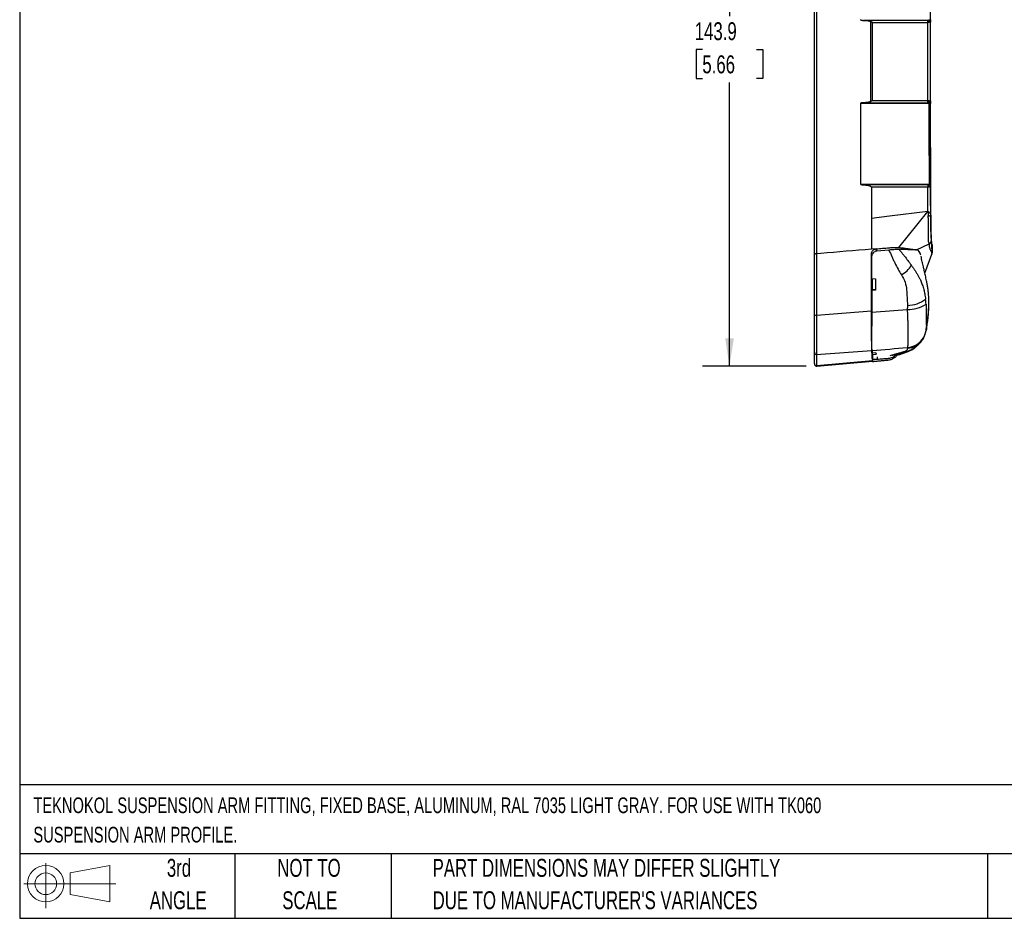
# Model space of a CAD drawing. Header units: millimetres. Extents: x 13 to 546, y 13 to 419.
# Tile 1 of 21: x 13 to 245, y 13 to 225. Entities that reach past the tile are written whole.
import ezdxf

# ---------------------------------------------------------------- set-up
doc = ezdxf.new("R2010")
doc.units = ezdxf.units.MM
doc.header["$LTSCALE"] = 2
doc.layers.add('DIMENSIONS', color=140, linetype='Continuous', lineweight=25)
doc.layers.add('TEXT', color=140, linetype='Continuous', lineweight=25)
doc.styles.add('SLDTEXTSTYLE0', font='TXT', dxfattribs={"width": 0.7})
doc.dimstyles.new('SLDDIMSTYLE0', dxfattribs={"dimtxt": 4.316016, "dimasz": 6.604, "dimexe": 0, "dimexo": 0.0625, "dimgap": 1.079004, "dimtad": 0, "dimtih": 1, "dimtoh": 1, "dimrnd": 1e-09, "dimzin": 12, "dimdsep": 46, "dimtxsty": 'SLDTEXTSTYLE0', "dimsah": 1, "dimcen": 0.09, "dimadec": 0, "dimazin": 3, "dimtfac": 1, "dimtofl": 0, "dimtmove": 0, "dimatfit": 3, "dimfxl": 0, "dimfrac": 2, "dimtolj": 1, "dimtzin": 12, "dimarcsym": 0})

# ---------------------------------------------------------------- blocks, each defined once
blk = doc.blocks.new('Block11')
at = {"color": 7, "linetype": 'Continuous', "lineweight": 18}
for p, q in [((5.18, 10.62), (5.18, 0)), ((10.96, 8.33), (20.35, 10.06)), ((20.35, 10.06), (20.35, 1.46)), ((10.96, 3.19), (10.96, 8.33)), ((0, 5.76), (21.75, 5.76)), ((10.96, 3.19), (20.35, 1.46))]:
    blk.add_line(p, q, dxfattribs=at)
for radius in [4.3, 2.57]:
    blk.add_circle((5.18, 5.76), radius, dxfattribs=at)
blk = doc.blocks.new('Block12')
at = {"color": 7, "linetype": 'Continuous'}
blk.add_blockref('Block11', (0, 0), dxfattribs=at)
blk = doc.blocks.new('_D')
at = {"layer": 'DIMENSIONS'}
for p, q in [((198.46, 286.92), (174.01, 286.92)), ((180.36, 286.92), (180.36, 225.68)), ((173.95, 217.86), (172.5, 217.86)), ((172.5, 217.86), (172.5, 211)), ((186.77, 217.86), (188.22, 217.86)), ((188.22, 217.86), (188.22, 211)), ((172.5, 211), (173.95, 211)), ((180.36, 143.07), (180.36, 210.03)), ((188.22, 211), (186.77, 211)), ((198.46, 143.07), (174.01, 143.07))]:
    blk.add_line(p, q, dxfattribs=at)
for points in [[(180.36, 286.92), (179.34, 280.32), (181.38, 280.32)], [(180.36, 143.07), (181.38, 149.67), (179.34, 149.67)]]:
    blk.add_solid(points, dxfattribs=at)
at = {"layer": 'DIMENSIONS', "char_height": 4.233, "attachment_point": 1, "style": 'SLDTEXTSTYLE0'}
for s, insert in [('143.9', (172.15, 224.28)), ('5.66', (173.95, 216.45))]:
    blk.add_mtext(s, dxfattribs=dict(at, insert=insert))

msp = doc.modelspace()

# ---------------------------------------------------------------- linework, layer by layer
for p, q in [((211.981, 224.719), (212.032, 224.719)), ((213.881, 224.719), (212.032, 224.719)), ((218.131, 224.72), (213.881, 224.719)), ((214.099, 224.238), (218.131, 224.239)), ((218.131, 224.239), (227.198, 224.239)), ((227.205, 224.72), (227.231, 224.72)), ((213.881, 205.104), (211.325, 205.104)), ((211.981, 205.275), (212.032, 205.275)), ((212.032, 205.275), (213.881, 205.275)), ((213.881, 205.275), (218.131, 205.274)), ((218.131, 205.103), (213.881, 205.104)), ((218.131, 205.755), (214.099, 205.756)), ((218.131, 205.274), (227.205, 205.274)), ((211.333, 186.069), (213.881, 186.068)), ((213.881, 185.875), (212.005, 185.876)), ((218.131, 185.873), (213.881, 185.875)), ((213.881, 185.335), (213.881, 177.933)), ((227.225, 179.601), (218.131, 178.464)), ((220.378, 171.086), (227.225, 179.601)), ((218.131, 178.464), (213.881, 177.933)), ((213.881, 177.933), (213.881, 170.677)), ((215.013, 170.77), (213.881, 170.677)), ((215.013, 170.77), (215.081, 170.225)), ((218.004, 170.48), (215.123, 170.235)), ((224.42, 170.504), (224.552, 170.516)), ((224.552, 170.516), (227.549, 171.922)), ((228.224, 169.844), (228.224, 171.722)), ((228.224, 171.722), (228.224, 169.844)), ((201.902, 169.69), (201.001, 169.616)), ((213.94, 169.067), (213.883, 169.527)), ((225.62, 168.874), (225.609, 168.917)), ((226.491, 165.041), (228.149, 169.482)), ((213.935, 163.739), (214.818, 163.702)), ((214.822, 161.015), (213.939, 160.961)), ((213.94, 160.966), (213.939, 160.961)), ((213.939, 160.961), (213.941, 159.594)), ((214.822, 161.164), (213.952, 161.111)), ((201.901, 155.187), (213.902, 156.128)), ((201.001, 155.116), (201.901, 155.187)), ((226.601, 150.674), (226.853, 151.764)), ((201.901, 145.887), (213.985, 146.798)), ((201.001, 145.819), (201.901, 145.887)), ((214.128, 144.295), (201.001, 143.139)), ((201.002, 143.07), (214.134, 144.226)), ((214.955, 146.236), (214.072, 146.164)), ((214.097, 146.167), (214.097, 145.834)), ((214.097, 145.834), (214.979, 145.916)), ((214.102, 145.769), (214.103, 144.771)), ((215.234, 145.271), (215.234, 144.718))]:
    msp.add_line(p, q)
at = {"flags": 128}
for points in [[(227.505, 224.271), (227.498, 224.359), (227.48, 224.443), (227.452, 224.521), (227.415, 224.589), (227.37, 224.645), (227.318, 224.686), (227.263, 224.711), (227.205, 224.72)], [(227.205, 205.274), (227.263, 205.283), (227.318, 205.308), (227.37, 205.35), (227.415, 205.405), (227.452, 205.473), (227.48, 205.551), (227.498, 205.635), (227.505, 205.723)], [(226.25, 149.82), (226.213, 149.748), (225.86, 149.188)], [(221.587, 146.386), (221.398, 146.334), (220.954, 146.281)]]:
    msp.add_lwpolyline(points, dxfattribs=at)
for centre, radius, start, end in [((227.151, 224.321), 0.407, 352.81199, 78.57157), ((227.418, 224.31), 0.433, 3.04111, 84.01112), ((227.151, 205.673), 0.407, 281.42789, 7.18813), ((227.418, 205.684), 0.433, 275.98888, 356.95889), ((227.608, 207.019), 1.917, 268.33004, 277.40567), ((227.623, 186.755), 0.691, 265.53394, 291.13372), ((227.07, 185.446), 0.461, 351.72536, 68.00667), ((227.458, 185.495), 0.412, 4.93966, 84.13608), ((227.386, 179.239), 0.696, 263.41232, 315.0522), ((227.693, 171.722), 0.531, 359.99919, 50.15203), ((227.34, 169.844), 0.884, 339.53286, 0.02465), ((217.985, 170.005), 6.151, 299.02174, 329.82134), ((222.3, 164.74), 7.32, 270.94282, 306.60986), ((222.586, 164.059), 7.593, 268.05861, 303.54132), ((200.854, 155.899), 0.797, 237.64007, 280.63797), ((221.988, 152.334), 4.902, 274.3746, 340.22387), ((222.135, 151.937), 4.629, 273.98273, 323.57963), ((220.951, 148.222), 2.145, 289.29535, 309.43668), ((200.952, 146.341), 0.524, 180.50652, 275.39002), ((200.954, 143.663), 0.526, 180.19804, 275.15408)]:
    msp.add_arc(centre, radius, start, end)
for points, knots in [([(200.428, 169.699), (200.428, 170.277), (200.428, 171.433), (200.428, 173.169), (200.428, 174.905), (200.428, 176.642), (200.428, 178.379), (200.428, 180.117), (200.428, 181.855), (200.428, 183.594), (200.428, 185.334), (200.428, 187.074), (200.428, 188.815), (200.428, 190.556), (200.428, 192.298), (200.428, 194.041), (200.428, 195.784), (200.428, 197.527), (200.428, 199.272), (200.428, 201.017), (200.428, 202.762), (200.428, 204.508), (200.428, 206.255), (200.428, 208.002), (200.428, 209.75), (200.428, 211.499), (200.428, 213.248), (200.428, 215.499), (200.428, 218.251), (200.428, 221.502), (200.428, 224.751), (200.428, 227.997), (200.428, 231.24), (200.428, 234.48), (200.428, 237.717), (200.428, 240.951), (200.428, 244.182), (200.428, 247.411), (200.428, 250.636), (200.428, 253.858), (200.428, 257.078), (200.428, 259.221), (200.428, 260.293)], [0, 0, 0, 0, 0.0193007, 0.0385901, 0.057869, 0.077138, 0.096398, 0.1156495, 0.1348933, 0.1541301, 0.1733606, 0.1925855, 0.2118055, 0.2310214, 0.2502338, 0.2694434, 0.288651, 0.3078573, 0.327063, 0.3462688, 0.3654754, 0.3846835, 0.4038938, 0.4231071, 0.442324, 0.4615453, 0.4807717, 0.5000039, 0.5357773, 0.5715232, 0.6072461, 0.6429507, 0.6786416, 0.7143233, 0.7500004, 0.7856777, 0.8213596, 0.8570507, 0.8927558, 0.9284793, 0.9642258, 1, 1, 1, 1]), ([(201, 169.618), (201, 177.181), (201.001, 184.744), (201.001, 199.871), (201.001, 207.434), (201.001, 222.56), (201.001, 230.123), (201.001, 245.25), (201.001, 252.813), (201.001, 260.376)], [0, 0, 0, 0, 0.25, 0.25, 0.5, 0.5, 0.75, 0.75, 1, 1, 1, 1]), ([(227.867, 214.997), (227.867, 218.481), (227.868, 225.447), (227.877, 235.878), (227.885, 243.47), (227.893, 248.221), (227.895, 249.85), (227.899, 251.117), (227.904, 252.012), (227.911, 252.84), (227.919, 253.579), (227.929, 254.215), (227.94, 254.73), (227.952, 255.116), (227.964, 255.361), (227.977, 255.454), (227.99, 255.429), (228.003, 255.448), (228.017, 255.394), (228.029, 255.6), (228.037, 255.814), (228.039, 255.883)], [0, 0, 0, 0, 0.213885, 0.4275834, 0.6413931, 0.6815002, 0.7216311, 0.741545, 0.7614684, 0.7813456, 0.80133, 0.8211977, 0.8412036, 0.8611164, 0.8810825, 0.9010596, 0.9212265, 0.9413955, 0.9615643, 0.9876065, 1, 1, 1, 1]), ([(211.325, 224.89), (211.326, 224.882), (211.327, 224.866), (211.343, 224.843), (211.367, 224.823), (211.401, 224.804), (211.444, 224.787), (211.496, 224.771), (211.559, 224.757), (211.66, 224.739), (211.802, 224.722), (211.92, 224.72), (211.981, 224.719)], [0, 0, 0, 0, 0.0329823, 0.0689825, 0.1124032, 0.1658434, 0.2307087, 0.307782, 0.3975274, 0.5002373, 0.7433149, 1, 1, 1, 1]), ([(212.032, 224.719), (212.091, 224.718), (212.244, 224.717), (212.465, 224.707), (212.682, 224.69), (212.892, 224.666), (213.107, 224.633), (213.327, 224.585), (213.505, 224.534), (213.606, 224.492), (213.65, 224.473)], [0, 0, 0, 0, 0.1071526, 0.2787976, 0.4037964, 0.5023735, 0.6639998, 0.800762, 0.9126876, 1, 1, 1, 1]), ([(213.65, 224.473), (213.65, 221.314), (213.65, 218.138), (213.65, 211.815), (213.65, 208.663), (213.65, 205.52)], [0, 0, 0, 0, 0.5, 0.5, 1, 1, 1, 1]), ([(214.099, 224.238), (214.062, 224.259), (213.992, 224.298), (213.891, 224.352), (213.801, 224.399), (213.722, 224.439), (213.673, 224.462), (213.65, 224.473)], [0, 0, 0, 0, 0.2548941, 0.4823361, 0.6823285, 0.8548778, 1, 1, 1, 1]), ([(214.099, 205.756), (214.099, 208.82), (214.099, 211.894), (214.099, 214.976), (214.099, 218.059), (214.099, 221.156), (214.099, 224.238)], [0.107438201, 0.107438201, 0.107438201, 0.107438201, 0.116481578, 0.116481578, 0.116481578, 0.125527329, 0.125527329, 0.125527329, 0.125527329]), ([(227.198, 205.755), (227.197, 206.315), (227.197, 207.435), (227.196, 209.115), (227.196, 210.796), (227.196, 212.476), (227.196, 214.157), (227.196, 215.837), (227.196, 217.518), (227.196, 219.199), (227.196, 220.879), (227.197, 222.559), (227.197, 223.679), (227.198, 224.239)], [0, 0, 0, 0, 0.090909, 0.181818, 0.2727271, 0.3636363, 0.4545454, 0.5454546, 0.6363637, 0.7272729, 0.818182, 0.909091, 1, 1, 1, 1]), ([(227.198, 224.239), (227.202, 224.257), (227.211, 224.295), (227.223, 224.357), (227.236, 224.441), (227.242, 224.517), (227.244, 224.6), (227.238, 224.665), (227.223, 224.712), (227.211, 224.717), (227.205, 224.72)], [0, 0, 0, 0, 0.0695488, 0.1529427, 0.2509097, 0.4194754, 0.5005353, 0.687669, 0.8550998, 1, 1, 1, 1]), ([(227.85, 224.333), (227.849, 224.326), (227.847, 224.312), (227.832, 224.297), (227.809, 224.285), (227.765, 224.274), (227.689, 224.269), (227.602, 224.27), (227.554, 224.27)], [0, 0, 0, 0, 0.1159622, 0.2378927, 0.3659421, 0.5000533, 0.7259479, 1, 1, 1, 1]), ([(227.855, 224.876), (227.855, 224.853), (227.855, 224.808), (227.855, 224.741), (227.854, 224.676), (227.854, 224.614), (227.853, 224.526), (227.852, 224.42), (227.851, 224.362), (227.85, 224.333)], [0, 0, 0, 0, 0.1000117, 0.1987425, 0.2974903, 0.3975521, 0.5001753, 0.747149, 1, 1, 1, 1]), ([(228.092, 172.963), (228.08, 173.195), (228.06, 173.567), (228.037, 174.159), (228.025, 174.499), (228.02, 174.545), (228.018, 174.554), (228.016, 174.556), (228.016, 174.557), (228.016, 174.557), (228.015, 174.557), (228.015, 174.557), (228.013, 174.557), (228.007, 174.558), (227.998, 174.557), (227.989, 174.56), (227.98, 174.552), (227.972, 174.573), (227.963, 174.668), (227.952, 174.878), (227.94, 175.265), (227.929, 175.779), (227.919, 176.415), (227.911, 177.154), (227.903, 178.118), (227.897, 179.34), (227.894, 180.8), (227.892, 182.257), (227.885, 186.692), (227.876, 194.114), (227.868, 204.548), (227.868, 211.513), (227.867, 214.997)], [0, 0, 0, 0, 0.0551803, 0.0886685, 0.1033576, 0.1092237, 0.1120451, 0.113208, 0.114402, 0.114425, 0.1146001, 0.1150814, 0.1168936, 0.1239162, 0.1383243, 0.1552707, 0.1664141, 0.1774873, 0.1885401, 0.2069199, 0.2252699, 0.2436861, 0.2619948, 0.2803912, 0.2987087, 0.3261637, 0.3538401, 0.3815428, 0.4092549, 0.6061767, 0.8030002, 1, 1, 1, 1]), ([(211.981, 205.275), (211.94, 205.275), (211.86, 205.274), (211.742, 205.265), (211.62, 205.25), (211.506, 205.227), (211.413, 205.197), (211.358, 205.166), (211.328, 205.138), (211.326, 205.115), (211.325, 205.104)], [0, 0, 0, 0, 0.1726021, 0.3389934, 0.4996754, 0.6894824, 0.8342445, 0.9051727, 0.9572807, 1, 1, 1, 1]), ([(213.65, 205.521), (213.623, 205.509), (213.563, 205.482), (213.46, 205.447), (213.334, 205.412), (213.186, 205.378), (213.015, 205.346), (212.842, 205.322), (212.649, 205.301), (212.442, 205.286), (212.228, 205.277), (212.091, 205.276), (212.032, 205.275)], [0, 0, 0, 0, 0.0532195, 0.1193428, 0.1985164, 0.2907997, 0.3962007, 0.5146946, 0.6095089, 0.7492568, 0.8931558, 1, 1, 1, 1]), ([(214.099, 205.756), (214.066, 205.737), (213.994, 205.697), (213.883, 205.637), (213.766, 205.577), (213.689, 205.539), (213.65, 205.521)], [0, 0, 0, 0, 0.228268, 0.4991607, 0.7482259, 1, 1, 1, 1]), ([(227.205, 205.274), (227.208, 205.275), (227.216, 205.277), (227.225, 205.292), (227.234, 205.318), (227.241, 205.359), (227.243, 205.408), (227.242, 205.477), (227.235, 205.563), (227.219, 205.664), (227.204, 205.727), (227.198, 205.755)], [0, 0, 0, 0, 0.08422699, 0.17673359, 0.27734087, 0.38545497, 0.50000498, 0.58103401, 0.7494642, 0.89066595, 1, 1, 1, 1]), ([(227.569, 186.066), (227.568, 186.642), (227.567, 187.794), (227.565, 189.522), (227.563, 191.251), (227.561, 192.981), (227.559, 194.712), (227.558, 196.443), (227.556, 198.174), (227.555, 199.906), (227.554, 201.638), (227.553, 203.371), (227.552, 204.526), (227.552, 205.103)], [0, 0, 0, 0, 0.0909743, 0.1819355, 0.2728838, 0.3638191, 0.4547413, 0.5456505, 0.6365466, 0.7274296, 0.8182995, 0.9091563, 1, 1, 1, 1]), ([(227.554, 205.724), (227.575, 205.724), (227.616, 205.725), (227.667, 205.725), (227.71, 205.723), (227.744, 205.721), (227.783, 205.716), (227.819, 205.707), (227.844, 205.689), (227.848, 205.67), (227.85, 205.661)], [0, 0, 0, 0, 0.1152063, 0.2231853, 0.3235234, 0.4159666, 0.5003987, 0.67769, 0.8441873, 1, 1, 1, 1]), ([(227.85, 205.661), (227.85, 205.648), (227.851, 205.62), (227.852, 205.568), (227.853, 205.508), (227.854, 205.418), (227.855, 205.289), (227.855, 205.175), (227.855, 205.118)], [0, 0, 0, 0, 0.1273191, 0.2518506, 0.3756774, 0.5009174, 0.7510801, 1, 1, 1, 1]), ([(211.333, 186.07), (211.335, 186.068), (211.34, 186.066), (211.337, 186.059), (211.338, 186.053), (211.343, 186.041), (211.364, 186.011), (211.424, 185.976), (211.522, 185.941), (211.658, 185.91), (211.822, 185.885), (211.943, 185.879), (212.005, 185.876)], [0, 0, 0, 0, 0.0097144, 0.0193854, 0.0244839, 0.0360806, 0.0726136, 0.1704792, 0.3153812, 0.5037711, 0.7418522, 1, 1, 1, 1]), ([(227.872, 186.111), (227.872, 186.088), (227.872, 186.043), (227.872, 185.976), (227.872, 185.91), (227.872, 185.845), (227.871, 185.752), (227.87, 185.635), (227.869, 185.566), (227.868, 185.531)], [0, 0, 0, 0, 0.1002989, 0.1991499, 0.2978436, 0.3976767, 0.4999022, 0.7470005, 1, 1, 1, 1]), ([(212.005, 185.876), (212.072, 185.874), (212.247, 185.867), (212.513, 185.846), (212.782, 185.812), (213.043, 185.768), (213.289, 185.711), (213.517, 185.639), (213.679, 185.566), (213.782, 185.501), (213.842, 185.441), (213.875, 185.389), (213.879, 185.352), (213.881, 185.335)], [0, 0, 0, 0, 0.097681, 0.258557, 0.3936529, 0.497366, 0.6482178, 0.7667244, 0.8491685, 0.9115052, 0.9454833, 0.9743127, 1, 1, 1, 1]), ([(227.216, 185.332), (227.221, 185.35), (227.232, 185.389), (227.247, 185.453), (227.261, 185.528), (227.271, 185.611), (227.277, 185.704), (227.274, 185.788), (227.261, 185.851), (227.249, 185.866), (227.242, 185.873)], [0, 0, 0, 0, 0.0708922, 0.1540833, 0.2502487, 0.3739439, 0.5005821, 0.6808927, 0.8487141, 1, 1, 1, 1]), ([(227.526, 185.379), (227.504, 185.377), (227.457, 185.373), (227.39, 185.362), (227.309, 185.347), (227.253, 185.338), (227.216, 185.332)], [0, 0, 0, 0, 0.2338222, 0.4997308, 0.6653206, 1, 1, 1, 1]), ([(227.5, 185.905), (227.484, 185.893), (227.453, 185.885), (227.365, 185.876), (227.307, 185.874), (227.242, 185.873)], [0, 0, 0, 0, 0.5, 0.5, 1, 1, 1, 1]), ([(227.868, 185.531), (227.868, 185.522), (227.866, 185.503), (227.855, 185.479), (227.838, 185.457), (227.813, 185.438), (227.767, 185.416), (227.682, 185.394), (227.582, 185.385), (227.526, 185.379)], [0, 0, 0, 0, 0.0918079, 0.1877003, 0.2878126, 0.3921742, 0.5007007, 0.722354, 1, 1, 1, 1]), ([(227.225, 179.601), (227.232, 179.602), (227.247, 179.603), (227.267, 179.597), (227.288, 179.587), (227.326, 179.565), (227.404, 179.51), (227.554, 179.391), (227.678, 179.273), (227.758, 179.176), (227.794, 179.134), (227.814, 179.089), (227.824, 179.054), (227.829, 179.027), (227.848, 178.962), (227.871, 178.864), (227.876, 178.785), (227.879, 178.747)], [0, 0, 0, 0, 0.0144496, 0.0305722, 0.0437607, 0.0618489, 0.1239573, 0.2476367, 0.4949469, 0.5570063, 0.6190119, 0.6813659, 0.6969343, 0.7133482, 0.7451967, 0.8791092, 1, 1, 1, 1]), ([(227.225, 179.601), (227.226, 179.6), (227.228, 179.599), (227.228, 179.594), (227.229, 179.589), (227.231, 179.584), (227.232, 179.58), (227.232, 179.579), (227.233, 179.576), (227.232, 179.578), (227.233, 179.577), (227.233, 179.577), (227.233, 179.577), (227.233, 179.576), (227.233, 179.576), (227.234, 179.572), (227.237, 179.558), (227.244, 179.522), (227.258, 179.445), (227.277, 179.335), (227.293, 179.226), (227.302, 179.149), (227.308, 179.105), (227.312, 179.083), (227.314, 179.072), (227.314, 179.072), (227.314, 179.071), (227.314, 179.071), (227.314, 179.07), (227.314, 179.069), (227.314, 179.069), (227.314, 179.068), (227.315, 179.067), (227.315, 179.066), (227.315, 179.065), (227.315, 179.064), (227.316, 179.063), (227.316, 179.061), (227.316, 179.06), (227.316, 179.059), (227.317, 179.057), (227.317, 179.055), (227.317, 179.054), (227.318, 179.052), (227.318, 179.05), (227.319, 179.048), (227.319, 179.046), (227.32, 179.044), (227.32, 179.042), (227.321, 179.04), (227.321, 179.037), (227.322, 179.035), (227.323, 179.032), (227.323, 179.029), (227.324, 179.027), (227.325, 179.024), (227.325, 179.021), (227.326, 179.019), (227.326, 179.017), (227.325, 179.015), (227.325, 179.013), (227.324, 179.011), (227.324, 179.009), (227.324, 179.007), (227.323, 179.005), (227.322, 179.003), (227.322, 179.001), (227.321, 178.999), (227.32, 178.997), (227.319, 178.995), (227.318, 178.993), (227.318, 178.991), (227.317, 178.989), (227.316, 178.987), (227.315, 178.985), (227.314, 178.983), (227.312, 178.981), (227.311, 178.979), (227.31, 178.976), (227.309, 178.974), (227.308, 178.972), (227.306, 178.97), (227.305, 178.967), (227.304, 178.965), (227.302, 178.962), (227.301, 178.96), (227.3, 178.957), (227.298, 178.955), (227.297, 178.952), (227.295, 178.949), (227.294, 178.947), (227.292, 178.944), (227.291, 178.941), (227.29, 178.938), (227.288, 178.935), (227.287, 178.932), (227.285, 178.929), (227.284, 178.925), (227.283, 178.922), (227.282, 178.918), (227.28, 178.91), (227.289, 178.902), (227.292, 178.892), (227.294, 178.884), (227.296, 178.877), (227.296, 178.871), (227.297, 178.865), (227.297, 178.86), (227.297, 178.854), (227.297, 178.849), (227.297, 178.843), (227.297, 178.837), (227.297, 178.831), (227.298, 178.825), (227.298, 178.819), (227.298, 178.813), (227.298, 178.807), (227.298, 178.801), (227.298, 178.795), (227.299, 178.788), (227.299, 178.782), (227.299, 178.775), (227.299, 178.769), (227.299, 178.762), (227.299, 178.756), (227.3, 178.749), (227.3, 178.742), (227.3, 178.735), (227.3, 178.728), (227.301, 178.721), (227.301, 178.714), (227.301, 178.707), (227.301, 178.7), (227.301, 178.692), (227.302, 178.685), (227.302, 178.677), (227.302, 178.67), (227.303, 178.662), (227.303, 178.655), (227.303, 178.647), (227.303, 178.639), (227.304, 178.631), (227.304, 178.623), (227.304, 178.615), (227.304, 178.607), (227.305, 178.599), (227.305, 178.59), (227.305, 178.582), (227.306, 178.574), (227.306, 178.565), (227.306, 178.556), (227.306, 178.551), (227.307, 178.548)], [0, 0, 0, 0, 0.0037302, 0.0064056, 0.0112808, 0.0190278, 0.020965, 0.0229019, 0.0238705, 0.0242497, 0.0246894, 0.0247499, 0.0248709, 0.025113, 0.0255971, 0.0275334, 0.0352787, 0.0662625, 0.1282258, 0.2521502, 0.376046, 0.4380086, 0.4676822, 0.4999765, 0.500269, 0.5006315, 0.5010643, 0.5015676, 0.5021418, 0.5027872, 0.5035042, 0.5042933, 0.5051549, 0.5060896, 0.507098, 0.5081808, 0.5093387, 0.5105724, 0.5118829, 0.513271, 0.5147378, 0.5162843, 0.5179116, 0.5196211, 0.5214139, 0.5232916, 0.5252557, 0.5273087, 0.5294547, 0.5316967, 0.5340379, 0.5364819, 0.5390327, 0.5416944, 0.5444718, 0.547307, 0.5498325, 0.5520452, 0.5540233, 0.5558506, 0.5576075, 0.5593673, 0.5611743, 0.5629968, 0.5648345, 0.5666895, 0.5685639, 0.5704604, 0.5723813, 0.5743293, 0.5763071, 0.5783174, 0.5803631, 0.5824453, 0.5845621, 0.5867142, 0.5889025, 0.5911278, 0.5933911, 0.5956932, 0.5980352, 0.6004181, 0.6028428, 0.6053107, 0.6078227, 0.6103802, 0.6129845, 0.6156372, 0.6183398, 0.6210942, 0.6239006, 0.6267584, 0.629671, 0.6326422, 0.6356765, 0.638779, 0.6419559, 0.6452069, 0.6485654, 0.6521394, 0.6560655, 0.6707969, 0.6807087, 0.6877376, 0.694011, 0.6997015, 0.7049978, 0.7100839, 0.7151408, 0.720344, 0.7256551, 0.7310263, 0.7364579, 0.7419504, 0.7475039, 0.7531192, 0.7587979, 0.7645403, 0.7703467, 0.7762174, 0.7821526, 0.7881526, 0.7942176, 0.800348, 0.8065441, 0.8128061, 0.8191344, 0.8255293, 0.8319911, 0.8385201, 0.8451168, 0.8517815, 0.8585145, 0.8653163, 0.8721871, 0.8791275, 0.8861379, 0.8932186, 0.90037, 0.9075928, 0.9148872, 0.9222537, 0.929693, 0.9372053, 0.9447913, 0.9524514, 0.9601862, 0.9679963, 0.9758821, 0.9838443, 0.9918834, 1, 1, 1, 1]), ([(227.549, 171.922), (227.549, 171.945), (227.55, 171.993), (227.549, 172.056), (227.546, 172.114), (227.541, 172.164), (227.533, 172.204), (227.524, 172.233), (227.509, 172.255), (227.489, 172.254), (227.469, 172.256), (227.454, 172.254), (227.438, 172.258), (227.422, 172.281), (227.406, 172.348), (227.385, 172.528), (227.373, 172.9), (227.367, 173.472), (227.365, 174.161), (227.364, 174.936), (227.355, 175.928), (227.349, 176.574), (227.341, 177.168), (227.334, 177.626), (227.32, 178.11), (227.311, 178.416), (227.307, 178.548)], [0, 0, 0, 0, 0.0147943, 0.0305826, 0.0473746, 0.0651893, 0.0840568, 0.1040138, 0.1250962, 0.1667065, 0.2015382, 0.2295257, 0.2506751, 0.2899474, 0.3314443, 0.375161, 0.499834, 0.5783728, 0.6236665, 0.7487188, 0.8054955, 0.8743785, 0.8984513, 0.9372155, 0.9730307, 1, 1, 1, 1]), ([(227.879, 178.747), (227.879, 178.666), (227.88, 178.503), (227.881, 178.26), (227.882, 178.02), (227.883, 177.78), (227.884, 177.543), (227.886, 177.307), (227.888, 176.975), (227.892, 176.557), (227.896, 176.071), (227.902, 175.541), (227.91, 174.991), (227.922, 174.279), (227.94, 173.602), (227.959, 173.223), (227.975, 173.081), (227.986, 173.063), (227.998, 173.058), (228.008, 173.04), (228.016, 172.975), (228.022, 172.902), (228.027, 172.803), (228.031, 172.715), (228.033, 172.671)], [0, 0, 0, 0, 0.0175881, 0.0352549, 0.0530269, 0.0709297, 0.0889888, 0.1072286, 0.1256732, 0.1675164, 0.2093299, 0.2514024, 0.3136214, 0.376487, 0.500336, 0.6249006, 0.6870874, 0.7497516, 0.8125256, 0.8752107, 0.9069043, 0.937502, 0.968521, 1, 1, 1, 1]), ([(227.549, 171.922), (227.574, 171.935), (227.632, 171.965), (227.72, 172.027), (227.816, 172.115), (227.914, 172.24), (227.987, 172.39), (228.027, 172.54), (228.031, 172.631), (228.033, 172.671)], [0, 0, 0, 0, 0.08953324, 0.20247974, 0.3395402, 0.50037448, 0.7034334, 0.86998165, 1, 1, 1, 1]), ([(228.033, 172.671), (228.037, 172.578), (228.045, 172.391), (228.06, 172.018), (228.076, 171.627), (228.092, 171.236), (228.103, 170.962), (228.115, 170.722), (228.131, 170.452), (228.151, 170.189), (228.171, 170.013), (228.187, 169.927), (228.198, 169.888), (228.206, 169.859), (228.212, 169.842), (228.218, 169.834), (228.222, 169.841), (228.224, 169.844)], [0, 0, 0, 0, 0.0627799, 0.1255595, 0.2511473, 0.313926, 0.3765349, 0.4385168, 0.5010867, 0.6227098, 0.7496131, 0.8119816, 0.8744734, 0.9103333, 0.9370498, 0.9701162, 1, 1, 1, 1]), ([(228.093, 172.182), (228.099, 172.193), (228.113, 172.219), (228.103, 172.347), (228.099, 172.498), (228.091, 172.684), (228.083, 172.866), (228.077, 173.01), (228.074, 173.07)], [0, 0, 0, 0, 0.1449953, 0.3364922, 0.5222494, 0.7022837, 0.8766969, 1, 1, 1, 1]), ([(228.224, 171.722), (228.211, 171.742), (228.185, 171.781), (228.145, 172.132), (228.114, 172.504), (228.097, 172.868), (228.092, 172.963)], [0, 0, 0, 0, 0.2977369, 0.5955573, 0.894161, 1, 1, 1, 1]), ([(213.884, 169.527), (213.885, 169.565), (213.886, 169.641), (213.901, 169.755), (213.927, 169.867), (213.974, 170.013), (214.059, 170.187), (214.197, 170.372), (214.367, 170.53), (214.544, 170.639), (214.71, 170.709), (214.86, 170.752), (214.962, 170.764), (215.013, 170.77)], [0, 0, 0, 0, 0.0626718, 0.1248869, 0.1871877, 0.2501144, 0.3753197, 0.4998738, 0.6241676, 0.749369, 0.8335769, 0.916654, 1, 1, 1, 1]), ([(215.123, 170.235), (214.959, 170.221), (214.8, 170.177), (214.507, 170.031), (214.375, 169.931), (214.158, 169.69), (214.072, 169.548), (213.957, 169.248), (213.928, 169.086), (213.928, 168.925)], [0, 0, 0, 0, 0.25, 0.25, 0.5, 0.5, 0.75, 0.75, 1, 1, 1, 1]), ([(215.013, 170.77), (215.513, 170.812), (216.014, 170.853), (216.765, 170.915), (217.015, 170.935), (217.516, 170.977), (217.768, 170.998), (218.017, 171.018)], [0, 0, 0, 0, 0.5, 0.5, 0.75, 0.75, 1, 1, 1, 1]), ([(220.402, 170.618), (220.311, 170.619), (220.186, 170.617), (219.953, 170.609), (219.868, 170.605), (219.685, 170.597), (219.588, 170.592), (219.279, 170.574), (219.045, 170.559), (218.549, 170.524), (218.28, 170.503), (218.004, 170.48)], [0, 0, 0, 0, 0.25, 0.25, 0.375, 0.375, 0.5, 0.5, 0.75, 0.75, 1, 1, 1, 1]), ([(218.004, 170.48), (218.238, 169.975), (218.583, 169.216), (218.93, 168.462), (219.162, 167.96), (219.279, 167.711), (219.882, 166.452), (220.429, 165.412), (220.969, 164.627)], [0, 0, 0, 0, 0.25, 0.375, 0.375, 0.5, 0.5, 1, 1, 1, 1]), ([(218.017, 171.018), (218.018, 171.018), (218.171, 171.03), (218.625, 171.065), (219.311, 171.1), (219.977, 171.111), (220.275, 171.098), (220.378, 171.086), (220.378, 171.086), (220.378, 171.086), (220.378, 171.086)], [0.56204008, 0.56204008, 0.56204008, 0.56204008, 0.5625, 0.625, 0.75, 0.875, 1, 1, 1, 1.00000218, 1.00000218, 1.00000218, 1.00000218]), ([(220.378, 171.087), (220.541, 171.068), (220.868, 171.031), (221.347, 170.975), (221.816, 170.917), (222.275, 170.859), (222.795, 170.789), (223.366, 170.708), (223.981, 170.614), (224.361, 170.548), (224.552, 170.516)], [0, 0, 0, 0, 0.1057125, 0.2114532, 0.3171996, 0.4229273, 0.5286121, 0.685932, 0.8430724, 1, 1, 1, 1]), ([(220.402, 170.618), (220.561, 170.428), (220.89, 170.037), (221.392, 169.424), (221.858, 168.839), (222.279, 168.294), (222.666, 167.784), (222.969, 167.373), (223.187, 167.073), (223.265, 166.964), (223.302, 166.913)], [0, 0, 0, 0, 0.1600954, 0.3306722, 0.5113116, 0.6409204, 0.769875, 0.9174329, 0.961168, 1, 1, 1, 1]), ([(224.533, 170.499), (224.387, 170.507), (224.229, 170.513), (223.917, 170.526), (223.759, 170.532), (223.278, 170.551), (222.945, 170.562), (222.256, 170.581), (221.901, 170.59), (221.166, 170.605), (220.787, 170.612), (220.402, 170.618)], [0, 0, 0, 0, 0.125, 0.125, 0.25, 0.25, 0.5, 0.5, 0.75, 0.75, 1, 1, 1, 1]), ([(225.53, 169.317), (225.465, 169.521), (225.321, 169.967), (224.987, 170.387), (224.689, 170.461), (224.533, 170.499)], [0, 0, 0, 0, 0.2863468, 0.6268154, 1, 1, 1, 1]), ([(225.473, 169.473), (225.471, 169.48), (225.414, 169.717), (225.225, 170.01), (224.929, 170.393), (224.68, 170.474), (224.552, 170.516)], [0, 0, 0, 0, 0.0092261, 0.3224857, 0.652686, 1, 1, 1, 1]), ([(227.549, 171.922), (227.536, 171.723), (227.533, 171.535), (227.571, 171.168), (227.61, 170.988), (227.699, 170.74), (227.733, 170.662), (227.805, 170.52), (227.842, 170.457), (227.94, 170.285), (227.985, 170.192), (228.047, 170.018), (228.066, 169.938), (228.098, 169.799), (228.11, 169.74), (228.123, 169.688), (228.124, 169.682), (228.126, 169.674), (228.127, 169.672), (228.128, 169.668), (228.128, 169.666), (228.128, 169.663), (228.129, 169.662), (228.131, 169.65), (228.132, 169.639), (228.138, 169.61), (228.142, 169.593), (228.153, 169.545), (228.16, 169.514), (228.168, 169.535)], [0, 0, 0, 0, 0.125, 0.125, 0.25, 0.25, 0.3125, 0.3125, 0.375, 0.375, 0.5, 0.5, 0.625, 0.625, 0.75, 0.75, 0.765625, 0.765625, 0.7734375, 0.7734375, 0.7773437, 0.7773437, 0.78125, 0.78125, 0.8125, 0.8125, 0.875, 0.875, 1, 1, 1, 1]), ([(200.428, 169.699), (200.43, 169.689), (200.443, 169.678), (200.502, 169.657), (200.548, 169.647), (200.661, 169.631), (200.729, 169.625), (200.867, 169.618), (200.937, 169.617), (201, 169.618)], [0, 0, 0, 0, 0.25, 0.25, 0.5, 0.5, 0.75, 0.75, 1, 1, 1, 1]), ([(200.428, 155.226), (200.428, 155.759), (200.428, 156.825), (200.428, 158.426), (200.428, 160.03), (200.428, 161.636), (200.428, 163.244), (200.428, 164.854), (200.428, 166.467), (200.428, 168.082), (200.428, 169.16), (200.428, 169.699)], [0, 0, 0, 0, 0.1109769, 0.2219787, 0.333009, 0.4440717, 0.5551704, 0.6663089, 0.7774909, 0.88872, 1, 1, 1, 1]), ([(213.902, 156.128), (213.903, 156.695), (213.903, 157.825), (213.903, 159.519), (213.902, 161.205), (213.901, 162.884), (213.898, 164.556), (213.894, 166.219), (213.89, 167.875), (213.886, 168.977), (213.884, 169.527)], [0, 0, 0, 0, 0.1274393, 0.2541888, 0.3802448, 0.5056037, 0.6302621, 0.7542164, 0.8774634, 1, 1, 1, 1]), ([(213.928, 168.925), (213.929, 168.492), (213.93, 167.626), (213.931, 166.329), (213.933, 165.033), (213.934, 164.17), (213.935, 163.739)], [0, 0, 0, 0, 0.2500788, 0.5001014, 0.7500733, 1, 1, 1, 1]), ([(226.826, 151.532), (226.854, 151.682), (226.922, 152.058), (227.062, 152.89), (227.229, 154.075), (227.379, 155.527), (227.463, 156.972), (227.475, 158.246), (227.436, 159.394), (227.356, 160.417), (227.233, 161.422), (227.084, 162.34), (226.923, 163.154), (226.769, 163.849), (226.627, 164.459), (226.489, 165.048), (226.334, 165.73), (226.134, 166.639), (225.884, 167.779), (225.701, 168.616), (225.603, 169.062)], [0, 0, 0, 0, 0.0244449, 0.0612511, 0.1285022, 0.2049096, 0.2835435, 0.34828, 0.4001231, 0.459103, 0.5094414, 0.5601121, 0.6088669, 0.649291, 0.6875415, 0.7238606, 0.7671769, 0.828708, 0.9085995, 1, 1, 1, 1]), ([(223.302, 166.913), (223.367, 166.822), (223.499, 166.638), (223.695, 166.361), (223.893, 166.08), (224.089, 165.793), (224.284, 165.501), (224.475, 165.202), (224.662, 164.896), (224.845, 164.582), (225.023, 164.26), (225.195, 163.93), (225.36, 163.593), (225.606, 163.054), (225.92, 162.264), (226.189, 161.406), (226.371, 160.678), (226.486, 160.125), (226.59, 159.517), (226.64, 159.087), (226.666, 158.864)], [0, 0, 0, 0, 0.03729003, 0.07526997, 0.11393079, 0.15325881, 0.19323799, 0.23385071, 0.27507093, 0.31686924, 0.35921774, 0.40209083, 0.44546599, 0.48932429, 0.60644486, 0.73921409, 0.79685018, 0.85946847, 0.92713518, 1, 1, 1, 1]), ([(214.081, 163.733), (214.082, 163.543), (214.085, 162.886), (214.088, 161.992), (214.089, 161.285), (214.089, 161.119)], [0, 0, 0, 0, 0.237831, 0.8213346, 1, 1, 1, 1]), ([(214.818, 163.702), (214.819, 163.254), (214.82, 162.357), (214.822, 161.463), (214.822, 161.015)], [0, 0, 0, 0, 0.5000708, 1, 1, 1, 1]), ([(220.969, 164.627), (221.744, 163.498), (222.075, 162.291), (222.266, 160.457), (222.279, 159.86), (222.313, 158.698), (222.335, 158.176), (222.421, 157.421)], [0, 0, 0, 0, 0.5, 0.5, 0.75, 0.75, 1, 1, 1, 1]), ([(213.966, 160.846), (213.965, 160.661), (213.961, 160.23), (213.958, 159.419), (213.955, 158.476), (213.954, 157.491), (213.955, 156.506), (213.957, 155.563), (213.961, 154.743), (213.964, 154.305), (213.965, 154.111)], [0, 0, 0, 0, 0.0996031, 0.2319653, 0.3649464, 0.497682, 0.6302526, 0.7633095, 0.8956335, 1, 1, 1, 1]), ([(213.999, 162.512), (213.996, 162.493), (213.99, 162.455), (213.982, 162.152), (213.974, 161.715), (213.97, 161.304), (213.968, 161.112)], [0, 0, 0, 0, 0.2587168, 0.5161013, 0.7738049, 1, 1, 1, 1]), ([(214.029, 161.115), (214.027, 161.309), (214.023, 161.721), (214.015, 162.156), (214.007, 162.457), (214.001, 162.494), (213.999, 162.512)], [0, 0, 0, 0, 0.2274376, 0.4850748, 0.74126317, 1, 1, 1, 1]), ([(226.788, 151.655), (226.792, 151.674), (226.844, 151.963), (226.961, 152.649), (227.111, 153.64), (227.253, 154.769), (227.367, 155.976), (227.43, 157.083), (227.449, 157.986), (227.445, 158.611), (227.434, 159.036), (227.421, 159.354), (227.41, 159.596), (227.397, 159.77), (227.392, 159.846)], [0, 0, 0, 0, 0.0079218, 0.115286, 0.237207, 0.3736701, 0.5226981, 0.6749581, 0.7739946, 0.8508979, 0.9013244, 0.9272855, 0.9684195, 1, 1, 1, 1]), ([(213.985, 146.798), (213.984, 146.819), (213.982, 146.86), (213.979, 146.934), (213.976, 147.016), (213.974, 147.106), (213.971, 147.204), (213.968, 147.308), (213.965, 147.42), (213.962, 147.537), (213.96, 147.661), (213.957, 147.789), (213.951, 148.14), (213.942, 148.811), (213.931, 149.957), (213.92, 151.292), (213.913, 152.445), (213.909, 153.302), (213.908, 153.823), (213.906, 154.369), (213.905, 154.936), (213.903, 155.524), (213.903, 155.925), (213.902, 156.128)], [0, 0, 0, 0, 0.0242378, 0.0482345, 0.0719725, 0.0954348, 0.1186051, 0.1414677, 0.1640076, 0.1862105, 0.208063, 0.2295522, 0.2506661, 0.3752627, 0.5007853, 0.6264832, 0.750198, 0.789488, 0.8298234, 0.8711283, 0.9133199, 0.9563089, 1, 1, 1, 1]), ([(222.329, 156.47), (222.336, 156.356), (222.35, 156.113), (222.371, 155.726), (222.392, 155.294), (222.413, 154.819), (222.433, 154.303), (222.452, 153.748), (222.479, 152.778), (222.499, 151.629), (222.505, 150.421), (222.508, 149.364), (222.494, 148.611), (222.468, 148.115), (222.444, 147.851), (222.418, 147.663), (222.391, 147.532), (222.371, 147.473), (222.362, 147.446)], [0, 0, 0, 0, 0.0247016, 0.0529606, 0.0848586, 0.1204768, 0.1598918, 0.2031701, 0.2503623, 0.393541, 0.4992378, 0.6038309, 0.748886, 0.8130915, 0.8701418, 0.9201818, 0.9633992, 1, 1, 1, 1]), ([(226.782, 157.73), (226.786, 157.637), (226.794, 157.452), (226.805, 157.179), (226.813, 156.909), (226.821, 156.645), (226.827, 156.384), (226.832, 156.126), (226.836, 155.869), (226.838, 155.613), (226.841, 155.261), (226.843, 154.819), (226.844, 154.307), (226.845, 153.826), (226.847, 153.386), (226.85, 152.986), (226.853, 152.631), (226.856, 152.322), (226.858, 152.058), (226.857, 151.842), (226.849, 151.673), (226.836, 151.551), (226.821, 151.51), (226.813, 151.49)], [0, 0, 0, 0, 0.0282935, 0.0563106, 0.084063, 0.1115826, 0.1389991, 0.166491, 0.1942366, 0.2223048, 0.2507272, 0.3122238, 0.3749603, 0.4371474, 0.4993003, 0.5615363, 0.6239296, 0.686989, 0.7487551, 0.8126028, 0.8747933, 0.9368262, 1, 1, 1, 1]), ([(200.428, 146.337), (200.428, 146.358), (200.428, 146.4), (200.428, 146.475), (200.428, 146.559), (200.428, 146.653), (200.428, 146.757), (200.428, 146.87), (200.428, 146.993), (200.428, 147.125), (200.428, 147.267), (200.428, 147.618), (200.428, 148.266), (200.428, 149.356), (200.428, 150.624), (200.428, 151.763), (200.428, 152.666), (200.428, 153.285), (200.428, 153.918), (200.428, 154.565), (200.428, 155.005), (200.428, 155.226)], [0, 0, 0, 0, 0.0252484, 0.0504059, 0.0754945, 0.1005361, 0.1255531, 0.1505677, 0.1756022, 0.2006789, 0.2258198, 0.251047, 0.3759108, 0.5007851, 0.625552, 0.7503885, 0.8004542, 0.8502734, 0.9000207, 0.9498715, 1, 1, 1, 1]), ([(201.001, 145.819), (201.003, 145.924), (201.004, 146.072), (201.006, 146.453), (201.007, 146.685), (201.009, 147.221), (201.01, 147.527), (201.01, 148.215), (201.011, 148.599), (201.011, 149.42), (201.01, 149.859), (201.01, 150.56), (201.01, 150.801), (201.009, 151.297), (201.009, 151.553), (201.007, 152.849), (201.004, 153.95), (201.001, 155.116)], [0, 0, 0, 0, 0.125, 0.125, 0.25, 0.25, 0.375, 0.375, 0.5, 0.5, 0.625, 0.625, 0.6875, 0.6875, 0.75, 0.75, 1, 1, 1, 1]), ([(214.03, 146.796), (214.02, 146.962), (214.011, 147.298), (213.997, 148.046), (213.992, 148.34), (213.984, 148.996), (213.98, 149.358), (213.975, 149.951), (213.973, 150.158), (213.969, 150.588), (213.968, 150.812), (213.963, 151.504), (213.96, 151.989), (213.955, 153.003), (213.953, 153.532), (213.95, 154.639), (213.949, 155.209), (213.948, 155.791)], [0, 0, 0, 0, 0.25, 0.25, 0.375, 0.375, 0.5, 0.5, 0.5625, 0.5625, 0.625, 0.625, 0.75, 0.75, 0.875, 0.875, 1, 1, 1, 1]), ([(213.965, 154.111), (213.966, 154.056), (213.968, 153.744), (213.973, 153.305), (213.98, 152.831), (213.989, 152.548), (213.997, 152.446), (214.006, 152.56), (214.012, 152.717), (214.014, 152.88), (214.014, 152.887)], [0, 0, 0, 0, 0.0345382, 0.1938445, 0.3535743, 0.5134002, 0.6726249, 0.8328895, 0.9933051, 1, 1, 1, 1]), ([(221.587, 146.386), (221.854, 146.461), (222.347, 146.599), (222.928, 146.821), (223.374, 147.029), (223.718, 147.219), (223.967, 147.377), (224.191, 147.532), (224.421, 147.703), (224.671, 147.908), (224.948, 148.159), (225.242, 148.45), (225.573, 148.814), (225.748, 149.041), (225.846, 149.169)], [0, 0, 0, 0, 0.1405979, 0.2588519, 0.3580315, 0.4391795, 0.5021586, 0.5404692, 0.5864549, 0.6532321, 0.7172589, 0.7929129, 0.8834245, 1, 1, 1, 1]), ([(225.849, 149.172), (225.952, 149.322), (226.15, 149.609), (226.361, 150.038), (226.514, 150.423), (226.571, 150.589), (226.6, 150.671)], [0, 0, 0, 0, 0.2704914, 0.5174181, 0.7589198, 1, 1, 1, 1]), ([(214.103, 144.771), (214.098, 144.843), (214.088, 144.987), (214.073, 145.216), (214.059, 145.454), (214.044, 145.703), (214.029, 145.961), (214.015, 146.23), (214, 146.508), (213.99, 146.701), (213.985, 146.798)], [0, 0, 0, 0, 0.1251803, 0.2503, 0.3753638, 0.5003761, 0.6253414, 0.7502641, 0.8751488, 1, 1, 1, 1]), ([(214.03, 146.796), (214.035, 146.722), (214.044, 146.574), (214.058, 146.364), (214.067, 146.231), (214.072, 146.164)], [0, 0, 0, 0, 0.3331941, 0.6665237, 1, 1, 1, 1]), ([(222.457, 147.319), (222.375, 147.207), (222.355, 147.135), (222.318, 146.978), (222.301, 146.899), (222.093, 146.65), (221.744, 146.478), (220.954, 146.281)], [0, 0, 0, 0, 0.25, 0.25, 0.5, 0.5, 1, 1, 1, 1]), ([(221.658, 146.197), (221.969, 146.3), (222.53, 146.487), (223.167, 146.793), (223.637, 147.069), (224.033, 147.343), (224.463, 147.685), (224.769, 147.967), (224.953, 148.165), (224.996, 148.211)], [0, 0, 0, 0, 0.2398766, 0.4321871, 0.5825932, 0.6924593, 0.7966354, 0.952866, 1, 1, 1, 1]), ([(200.428, 143.661), (200.428, 143.725), (200.428, 143.852), (200.428, 144.056), (200.428, 144.269), (200.428, 144.493), (200.428, 144.726), (200.428, 144.969), (200.428, 145.222), (200.428, 145.485), (200.428, 145.759), (200.428, 146.041), (200.428, 146.238), (200.428, 146.337)], [0, 0, 0, 0, 0.0910741, 0.1821055, 0.2730973, 0.3640528, 0.4549754, 0.5458681, 0.6367344, 0.7275775, 0.8184006, 0.909207, 1, 1, 1, 1]), ([(214.097, 145.834), (214.101, 145.78), (214.109, 145.674), (214.121, 145.524), (214.134, 145.38), (214.142, 145.291), (214.146, 145.246)], [0, 0, 0, 0, 0.2499186, 0.4998871, 0.7499121, 1, 1, 1, 1]), ([(214.103, 144.771), (214.104, 144.767), (214.106, 144.76), (214.117, 144.749), (214.135, 144.739), (214.168, 144.727), (214.225, 144.713), (214.319, 144.702), (214.436, 144.694), (214.574, 144.69), (214.73, 144.691), (214.845, 144.695), (214.902, 144.697)], [0, 0, 0, 0, 0.0628662, 0.1254223, 0.1880112, 0.2509751, 0.3763502, 0.5007799, 0.6258262, 0.7504637, 0.8753037, 1, 1, 1, 1]), ([(214.113, 144.629), (214.174, 144.634), (214.305, 144.645), (214.503, 144.662), (214.705, 144.68), (214.836, 144.691), (214.902, 144.697)], [0, 0, 0, 0, 0.23201995, 0.5000361, 0.75063577, 1, 1, 1, 1]), ([(214.141, 144.159), (214.374, 144.182), (214.885, 144.234), (215.673, 144.315), (216.506, 144.396), (217.338, 144.486), (218.175, 144.533), (218.923, 144.776), (219.495, 145.19), (219.903, 145.574), (220.056, 145.877), (220.113, 145.989)], [0, 0, 0, 0, 0.10752201, 0.23552915, 0.36353504, 0.49153727, 0.61955495, 0.74759556, 0.84491261, 0.94251944, 1, 1, 1, 1]), ([(214.902, 144.697), (214.929, 144.698), (214.982, 144.701), (215.065, 144.706), (215.149, 144.712), (215.206, 144.716), (215.234, 144.718)], [0, 0, 0, 0, 0.2476721, 0.496853, 0.7476078, 1, 1, 1, 1]), ([(214.955, 146.236), (214.959, 146.181), (214.967, 146.071), (214.975, 145.968), (214.979, 145.916)], [0, 0, 0, 0, 0.4999273, 1, 1, 1, 1]), ([(215.234, 144.718), (215.705, 144.755), (216.363, 144.807), (217.208, 144.87), (217.679, 144.904), (217.961, 144.93), (218.057, 144.938)], [0, 0, 0, 0, 0.4999961, 0.6999991, 0.8979008, 1, 1, 1, 1]), ([(218.057, 144.939), (218.318, 144.992), (218.84, 145.098), (219.435, 145.471), (219.704, 145.788), (219.8, 145.901)], [0, 0, 0, 0, 0.3900463, 0.7819849, 1, 1, 1, 1]), ([(220.954, 146.281), (220.681, 146.209), (220.116, 146.061), (219.408, 145.851), (218.799, 145.668), (218.421, 145.56), (218.27, 145.517)], [0, 0, 0, 0, 0.2609911, 0.5401641, 0.8155243, 1, 1, 1, 1]), ([(218.794, 145.621), (218.915, 145.654), (219.294, 145.757), (219.932, 145.939), (220.718, 146.162), (221.303, 146.313), (221.587, 146.386)], [0, 0, 0, 0, 0.1362431, 0.4266466, 0.7225265, 1, 1, 1, 1]), ([(219.881, 145.611), (219.911, 145.622), (220.212, 145.726), (220.78, 145.923), (221.373, 146.108), (221.659, 146.197)], [0, 0, 0, 0, 0.0550608, 0.5446245, 1, 1, 1, 1]), ([(200.428, 143.595), (200.436, 143.525), (200.448, 143.418), (200.52, 143.29), (200.596, 143.203), (200.689, 143.135), (200.823, 143.074), (200.931, 143.071), (201.002, 143.069)], [0, 0, 0, 0, 0.238212, 0.3675629, 0.5000078, 0.6324514, 0.7617986, 1, 1, 1, 1])]:
    msp.add_open_spline(points, degree=3, knots=knots)
for points in [[(227.205, 224.72), (224.18, 224.72), (221.156, 224.72), (218.131, 224.72)], [(227.198, 224.239), (227.309, 224.255), (227.412, 224.272), (227.505, 224.271)], [(227.463, 224.74), (227.432, 224.723), (227.348, 224.72), (227.231, 224.72)], [(227.552, 224.891), (227.55, 224.828), (227.513, 224.768), (227.463, 224.74)], [(227.554, 224.27), (227.539, 224.27), (227.522, 224.271), (227.505, 224.271)], [(227.85, 205.661), (227.847, 211.883), (227.847, 218.111), (227.85, 224.333)], [(211.325, 205.104), (211.327, 198.747), (211.33, 192.398), (211.333, 186.069)], [(227.198, 205.755), (224.175, 205.755), (221.153, 205.755), (218.131, 205.755)], [(227.552, 205.103), (224.412, 205.103), (221.271, 205.103), (218.131, 205.103)], [(227.505, 205.723), (227.412, 205.722), (227.309, 205.739), (227.198, 205.755)], [(227.205, 205.274), (227.214, 205.274), (227.223, 205.274), (227.231, 205.274)], [(227.231, 205.274), (227.348, 205.274), (227.432, 205.271), (227.463, 205.254)], [(227.463, 205.254), (227.513, 205.226), (227.55, 205.167), (227.552, 205.103)], [(227.505, 205.723), (227.522, 205.724), (227.539, 205.724), (227.554, 205.724)], [(227.872, 186.111), (227.864, 192.429), (227.858, 198.77), (227.855, 205.118)], [(213.881, 186.068), (215.298, 186.067), (216.714, 186.066), (218.131, 186.066)], [(218.131, 186.066), (221.277, 186.065), (224.423, 186.065), (227.569, 186.066)], [(227.569, 186.066), (227.575, 186.004), (227.546, 185.94), (227.5, 185.905)], [(218.131, 185.332), (216.714, 185.333), (215.298, 185.333), (213.881, 185.335)], [(227.242, 185.873), (224.205, 185.872), (221.168, 185.872), (218.131, 185.873)], [(227.216, 185.332), (224.188, 185.33), (221.159, 185.331), (218.131, 185.332)], [(227.225, 179.601), (227.222, 181.509), (227.219, 183.419), (227.216, 185.332)], [(227.879, 178.747), (227.875, 181.005), (227.872, 183.266), (227.868, 185.531)], [(213.881, 170.677), (209.888, 170.349), (205.895, 170.02), (201.902, 169.69)], [(201.001, 155.116), (201.001, 159.926), (201.001, 164.759), (201.001, 169.616)], [(226.782, 157.73), (226.762, 158.131), (226.704, 158.491), (226.666, 158.864)], [(213.948, 155.791), (216.741, 156.018), (219.535, 156.244), (222.329, 156.47)], [(222.421, 157.421), (222.454, 157.131), (222.31, 156.785), (222.329, 156.47)], [(214.03, 146.796), (216.808, 147.013), (219.585, 147.229), (222.362, 147.446)], [(222.362, 147.446), (222.345, 147.399), (222.489, 147.362), (222.457, 147.319)], [(201.001, 143.139), (201.001, 143.83), (201.001, 144.722), (201.001, 145.819)], [(214.128, 144.301), (214.123, 144.41), (214.118, 144.52), (214.113, 144.629)], [(214.128, 144.295), (214.136, 144.203), (214.136, 144.203), (214.128, 144.295)], [(201.002, 143.069), (201.002, 143.069), (201.001, 143.093), (201.001, 143.139)]]:
    msp.add_open_spline(points, degree=3)
at = {"layer": 'DIMENSIONS'}
msp.add_line((201.002, 143.07), (200.984, 143.07), dxfattribs=at)
at = {"layer": 'TEXT'}
for p, q in [((12.7, 419.1), (12.7, 12.7)), ((546.1, 44.252), (12.7, 44.252)), ((546.1, 27.94), (12.7, 27.94)), ((63.5, 27.94), (63.5, 12.7)), ((100.423, 27.94), (100.423, 12.7)), ((241.293, 27.94), (241.293, 12.7)), ((12.7, 12.7), (546.1, 12.7))]:
    msp.add_line(p, q, dxfattribs=at)

# ---------------------------------------------------------------- block references
msp.add_blockref('Block12', (13.676, 15.108), dxfattribs=at)

# ---------------------------------------------------------------- texts
at = {"layer": 'TEXT', "style": 'SLDTEXTSTYLE0'}
for s, insert, char_height, attachment_point in [('TEKNOKOL SUSPENSION ARM FITTING, FIXED BASE, ALUMINUM, RAL 7035 LIGHT GRAY. FOR USE WITH TK060', (15.931, 41.24), 3.70417, 1), ('SUSPENSION ARM PROFILE.', (15.931, 34.302), 3.70417, 1), ('3rd', (50.325, 26.728), 4.2333, 2), ('NOT TO', (81.032, 26.728), 4.2333, 2), ('PART DIMENSIONS MAY DIFFER SLIGHTLY', (110.239, 26.728), 4.23333, 1), ('ANGLE', (50.13, 19.084), 4.2333, 2), ('SCALE', (81.224, 19.084), 4.2333, 2), ("DUE TO MANUFACTURER'S VARIANCES", (110.239, 19.084), 4.23333, 1)]:
    msp.add_mtext(s, dxfattribs=dict(at, insert=insert, char_height=char_height, attachment_point=attachment_point))

# ---------------------------------------------------------------- dimensions: what is measured, and where the dimension line sits
at = {"layer": 'DIMENSIONS'}
dim = msp.add_linear_dim(base=(180.3608, 143.0695), p1=(201.0015, 286.9249), p2=(201.0016, 143.0695), angle=270.00002, dimstyle='SLDDIMSTYLE0', dxfattribs=at)
dim.commit()
dim.dimension.update_dxf_attribs({"geometry": '_D', "text_midpoint": (180.3608, 217.8572), "dimtype": 160})

doc.saveas('drawing.dxf')
